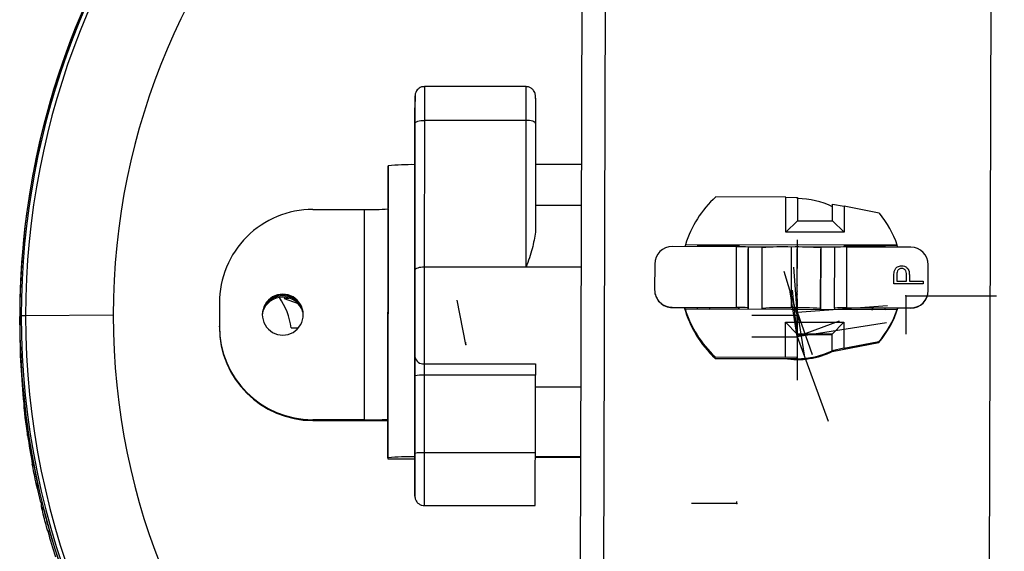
# Model space of a CAD drawing. Header units: millimetres. Extents: x -198 to 46, y -259 to 41.
# Tile 4 of 7: x -87 to -3, y -212 to -166. Entities that reach past the tile are written whole.
import ezdxf

# ---------------------------------------------------------------- set-up
doc = ezdxf.new("R2010")
doc.units = ezdxf.units.MM
doc.header["$PDSIZE"] = -1

msp = doc.modelspace()

# ---------------------------------------------------------------- linework, layer by layer
at = {"color": 7, "linetype": 'Continuous', "lineweight": 25}
for p, q in [((-38.851, -147.878), (-39.073, -228.711)), ((-36.855, -149.272), (-37.069, -227.328)), ((-4.069, -227.418), (-3.855, -149.362)), ((-43.661, -171.843), (-52.361, -171.84)), ((-53.165, -187.541), (-53.162, -174.987)), ((-52.362, -174.731), (-52.365, -187.285)), ((-43.662, -174.733), (-52.362, -174.731)), ((-43.665, -187.287), (-43.662, -174.733)), ((-42.862, -174.989), (-42.864, -184.294)), ((-53.163, -176.31), (-53.164, -182.939)), ((-38.935, -178.51), (-42.863, -178.509)), ((-55.473, -203.604), (-55.466, -178.61)), ((-55.466, -178.61), (-55.466, -178.68)), ((-55.467, -180.215), (-55.467, -180.715)), ((-21.443, -181.292), (-27.443, -181.276)), ((-21.451, -184.291), (-21.443, -181.292)), ((-21.443, -181.292), (-20.443, -181.318)), ((-20.443, -181.318), (-20.448, -183.318)), ((-20.443, -181.427), (-20.448, -183.318)), ((-20.443, -181.427), (-20.443, -181.318)), ((-61.893, -182.353), (-57.468, -182.354)), ((-57.473, -200.349), (-57.468, -182.354)), ((-55.468, -182.308), (-55.472, -200.303)), ((-55.468, -182.308), (-55.467, -182.249)), ((-38.945, -182.018), (-42.864, -182.016)), ((-17.449, -183.326), (-17.445, -181.905)), ((-17.445, -181.905), (-16.445, -182.077)), ((-16.445, -182.077), (-16.451, -184.305)), ((-13.447, -182.664), (-16.445, -182.077)), ((-20.448, -183.318), (-21.451, -184.291)), ((-20.448, -183.318), (-17.449, -183.326)), ((-17.449, -183.326), (-16.451, -184.305)), ((-16.451, -184.305), (-21.451, -184.291)), ((-25.655, -185.539), (-31.155, -185.524)), ((-30.039, -185.368), (-30.039, -185.391)), ((-11.908, -185.417), (-30.039, -185.368)), ((-28.987, -185.394), (-30.039, -185.391)), ((-25.454, -185.427), (-27.918, -185.42)), ((-25.669, -190.738), (-25.655, -185.539)), ((-25.455, -185.54), (-25.454, -185.427)), ((-25.454, -185.427), (-25.455, -185.54)), ((-24.655, -185.565), (-24.669, -190.764)), ((-24.669, -190.881), (-24.655, -185.719)), ((-24.655, -185.565), (-24.655, -185.719)), ((-22.545, -185.575), (-24.655, -185.569)), ((-23.469, -190.816), (-23.455, -185.617)), ((-20.969, -190.764), (-20.955, -185.566)), ((-17.255, -185.589), (-19.364, -185.584)), ((-18.455, -185.631), (-18.469, -190.83)), ((-18.469, -190.898), (-18.455, -185.736)), ((-18.455, -185.631), (-18.455, -185.736)), ((-17.269, -190.784), (-17.255, -185.585)), ((-16.455, -185.565), (-16.454, -185.452)), ((-14.058, -185.458), (-16.454, -185.452)), ((-16.255, -185.565), (-16.269, -190.763)), ((-10.755, -185.58), (-16.255, -185.565)), ((-14.058, -185.458), (-12.972, -185.438)), ((-11.908, -185.441), (-12.972, -185.438)), ((-11.908, -185.441), (-11.908, -185.417)), ((-38.959, -187.289), (-52.365, -187.285)), ((-32.659, -187.019), (-32.665, -189.219)), ((-12.171, -187.648), (-12.171, -187.648)), ((-11.536, -187.172), (-11.536, -187.172)), ((-10.903, -187.672), (-10.903, -187.672)), ((-9.265, -189.283), (-9.259, -187.083)), ((-9.265, -189.297), (-9.259, -187.097)), ((-9.259, -187.097), (-9.259, -187.083)), ((-12.211, -188.708), (-12.21, -188.218)), ((-11.953, -188.027), (-11.954, -188.484)), ((-11.954, -188.484), (-11.121, -188.486)), ((-11.954, -188.484), (-11.121, -188.486)), ((-11.121, -188.486), (-11.114, -188.049)), ((-10.864, -188.308), (-10.864, -188.487)), ((-10.864, -188.487), (-9.711, -188.49)), ((-10.864, -188.487), (-9.711, -188.49)), ((-9.711, -188.49), (-9.711, -188.715)), ((-32.665, -189.233), (-32.665, -189.219)), ((-9.711, -188.715), (-12.211, -188.708)), ((-9.265, -189.283), (-9.265, -189.297)), ((-64.47, -189.6), (-64.47, -189.658)), ((-64.297, -189.861), (-64.34, -189.98)), ((-64.34, -189.98), (-63.941, -189.932)), ((-64.34, -189.98), (-63.168, -190.407)), ((-69.895, -190.407), (-69.896, -192.406)), ((-69.895, -190.348), (-69.895, -192.348)), ((-69.895, -190.348), (-69.895, -190.407)), ((-31.169, -190.722), (-31.169, -190.736)), ((-31.169, -190.722), (-25.669, -190.738)), ((-31.169, -190.736), (-25.469, -190.752)), ((-30.054, -190.866), (-11.923, -190.916)), ((-30.054, -190.889), (-30.054, -190.866)), ((-28, -190.745), (-27.933, -190.919)), ((-25.469, -190.879), (-25.469, -190.752)), ((-25.469, -190.775), (-25.469, -190.879)), ((-24.669, -190.764), (-24.669, -190.881)), ((-23.469, -190.816), (-23.469, -190.884)), ((-18.469, -190.83), (-18.469, -190.898)), ((-17.269, -190.784), (-17.269, -190.901)), ((-16.469, -190.777), (-10.769, -190.792)), ((-16.469, -190.8), (-16.469, -190.777)), ((-16.469, -190.903), (-16.469, -190.777)), ((-16.269, -190.763), (-10.769, -190.778)), ((-14.073, -190.957), (-13.996, -190.784)), ((-11.923, -190.916), (-11.923, -190.939)), ((-10.769, -190.792), (-10.769, -190.778)), ((-86.97, -191.363), (-86.972, -192.065)), ((-86.972, -192.219), (-86.971, -191.518)), ((-86.838, -191.459), (-86.971, -191.518)), ((-78.97, -191.404), (-86.468, -191.449)), ((-53.167, -191.987), (-53.17, -204.541)), ((-53.166, -191.443), (-53.167, -191.443)), ((-21.48, -194.989), (-21.472, -191.989)), ((-21.472, -191.989), (-16.472, -192.003)), ((-21.472, -191.989), (-20.475, -193.015)), ((-16.472, -192.003), (-17.475, -193.023)), ((-16.472, -192.003), (-16.478, -194.231)), ((-69.896, -192.406), (-69.895, -192.348)), ((-63.767, -192.472), (-63.128, -192.472)), ((-20.475, -193.015), (-20.481, -195.015)), ((-20.475, -193.062), (-20.481, -195.123)), ((-17.475, -193.023), (-20.475, -193.015)), ((-20.475, -193.062), (-20.475, -193.015)), ((-20.475, -193.062), (-17.475, -193.07)), ((-17.479, -194.444), (-17.475, -193.023)), ((-16.478, -194.231), (-13.477, -193.661)), ((-13.477, -193.731), (-13.477, -193.661)), ((-17.479, -194.491), (-13.477, -193.731)), ((-16.478, -194.231), (-17.479, -194.444)), ((-17.479, -194.491), (-17.479, -194.444)), ((-27.481, -195.089), (-27.48, -194.972)), ((-27.481, -195.089), (-20.481, -195.108)), ((-27.48, -194.972), (-21.48, -194.989)), ((-20.481, -195.015), (-21.48, -194.989)), ((-20.481, -195.123), (-20.481, -195.015)), ((-52.367, -195.563), (-42.867, -195.565)), ((-53.169, -203.217), (-53.168, -196.588)), ((-52.368, -196.537), (-52.369, -203.166)), ((-42.868, -196.54), (-52.368, -196.537)), ((-42.869, -203.169), (-42.868, -196.54)), ((-42.868, -197.516), (-38.987, -197.517)), ((-86.579, -199.38), (-86.577, -198.923)), ((-61.898, -200.348), (-61.898, -200.406)), ((-57.473, -200.349), (-61.898, -200.348)), ((-61.898, -200.406), (-57.473, -200.407)), ((-55.472, -200.244), (-55.472, -200.303)), ((-55.473, -201.709), (-55.473, -202.209)), ((-55.473, -203.604), (-55.473, -203.674)), ((-55.473, -203.674), (-53.17, -203.675)), ((-55.473, -203.674), (-53.17, -203.674)), ((-42.869, -203.169), (-52.369, -203.166)), ((-39.004, -203.503), (-42.869, -203.502)), ((-39.004, -203.561), (-42.869, -203.56)), ((-85.541, -205.934), (-85.187, -207.423)), ((-85.473, -205.699), (-85.474, -206.157)), ((-85.466, -205.763), (-85.467, -206.221)), ((-85.096, -207.816), (-85.095, -207.38)), ((-52.371, -207.687), (-42.871, -207.69))]:
    msp.add_line(p, q, dxfattribs=at)
at = {"color": 7, "linetype": 'Continuous'}
for p, q in [((-20.463, -188.823), (-20.453, -184.956)), ((-20.465, -189.348), (-20.454, -185.481)), ((-20.465, -189.586), (-20.464, -185.719)), ((-20.47, -191.35), (-21.597, -187.651)), ((-20.47, -191.14), (-20.76, -187.284)), ((-20.475, -193.21), (-21.071, -189.39)), ((-20.475, -193.103), (-20.876, -189.257)), ((-20.475, -193.084), (-20.474, -189.217)), ((-20.465, -189.348), (-20.464, -189.168)), ((-20.465, -189.586), (-20.465, -189.405)), ((-20.463, -188.823), (-20.463, -188.643)), ((-53.166, -189.764), (-53.168, -197.093)), ((-53.166, -189.764), (-53.166, -191.001)), ((-48.827, -193.899), (-49.563, -190.104)), ((-20.467, -190.019), (-20.468, -193.886)), ((-20.467, -190.019), (-20.466, -189.839)), ((-11.166, -189.728), (-11.167, -193.023)), ((-11.166, -189.728), (-3.43, -189.731)), ((-20.47, -191.14), (-12.756, -190.56)), ((-20.469, -191.012), (-20.469, -190.831)), ((-20.469, -191.117), (-20.469, -190.936)), ((-20.469, -191.012), (-19.868, -194.831)), ((-20.469, -191.117), (-19.199, -194.769)), ((-20.47, -191.42), (-24.338, -191.419)), ((-20.475, -193.21), (-16.84, -191.889)), ((-20.47, -191.35), (-20.47, -191.169)), ((-20.47, -191.42), (-20.47, -191.239)), ((-20.475, -193.21), (-12.832, -192.018)), ((-20.475, -193.282), (-24.343, -193.281)), ((-20.475, -193.096), (-20.476, -196.962)), ((-20.475, -193.282), (-20.476, -193.463)), ((-20.475, -193.084), (-20.474, -192.904)), ((-20.475, -193.096), (-20.474, -192.915)), ((-20.475, -193.103), (-20.474, -192.923)), ((-20.475, -193.21), (-17.831, -200.478)), ((-48.827, -193.899), (-48.826, -193.719)), ((-25.646, -207.512), (-29.514, -207.501)), ((-25.646, -207.512), (-25.646, -207.331))]:
    msp.add_line(p, q, dxfattribs=at)
at = {"color": 7, "linetype": 'Continuous', "lineweight": 25, "flags": 128}
for points in [[(-52.361, -171.84), (-52.361, -171.859), (-52.361, -172.146), (-52.361, -172.757), (-52.361, -173.643), (-52.362, -174.731)], [(-43.662, -174.733), (-43.661, -173.646), (-43.661, -172.76), (-43.661, -172.148), (-43.661, -171.861), (-43.661, -171.843)], [(-53.161, -172.84), (-53.161, -172.855), (-53.162, -173.396), (-53.162, -174.211), (-53.162, -175.216), (-53.163, -176.31)], [(-53.162, -174.987), (-53.162, -174.015), (-53.161, -173.253), (-53.161, -172.78), (-53.161, -172.643)], [(-53.161, -172.643), (-53.161, -172.642), (-53.161, -172.84)], [(-42.861, -172.832), (-42.861, -173.256), (-42.862, -174.017), (-42.862, -174.989)], [(-53.162, -174.987), (-53.146, -174.937), (-53.101, -174.889), (-53.027, -174.845), (-52.927, -174.806), (-52.806, -174.774), (-52.668, -174.75), (-52.518, -174.736), (-52.362, -174.731)], [(-42.862, -174.989), (-42.877, -174.94), (-42.923, -174.892), (-42.997, -174.847), (-43.096, -174.808), (-43.217, -174.777), (-43.356, -174.753), (-43.506, -174.738), (-43.662, -174.733)], [(-55.466, -178.68), (-55.466, -178.716), (-55.466, -178.808), (-55.466, -178.953), (-55.466, -179.144), (-55.467, -179.376), (-55.467, -179.638), (-55.467, -179.922), (-55.467, -180.215)], [(-55.467, -180.715), (-55.467, -181.008), (-55.467, -181.291), (-55.467, -181.554), (-55.467, -181.785), (-55.467, -181.977), (-55.467, -182.122), (-55.467, -182.214), (-55.467, -182.249)], [(-53.164, -182.939), (-53.164, -183.166), (-53.164, -183.392), (-53.165, -183.614), (-53.165, -183.829), (-53.165, -184.033), (-53.165, -184.226), (-53.165, -184.403), (-53.165, -184.563)], [(-53.165, -188.084), (-53.165, -186.943), (-53.165, -185.965), (-53.165, -185.208), (-53.165, -184.716), (-53.165, -184.517), (-53.165, -184.623), (-53.165, -185.028), (-53.165, -185.708), (-53.165, -186.624), (-53.166, -187.722), (-53.166, -188.939), (-53.166, -190.204), (-53.167, -191.443)], [(-53.165, -184.563), (-53.165, -185.291), (-53.165, -186.115), (-53.166, -187.017), (-53.166, -187.977), (-53.166, -188.976), (-53.166, -189.992), (-53.167, -191.002), (-53.167, -191.987)], [(-53.167, -194.964), (-53.167, -194.236), (-53.167, -193.412), (-53.166, -192.51), (-53.166, -191.55), (-53.166, -190.551), (-53.166, -189.535), (-53.165, -188.525), (-53.165, -187.541)], [(-52.365, -187.285), (-52.521, -187.29), (-52.671, -187.304), (-52.809, -187.328), (-52.931, -187.36), (-53.03, -187.398), (-53.104, -187.443), (-53.15, -187.491), (-53.165, -187.541)], [(-52.365, -187.285), (-52.365, -188.382), (-52.365, -189.509), (-52.366, -190.642), (-52.366, -191.756), (-52.366, -192.827), (-52.367, -193.832), (-52.367, -194.751), (-52.367, -195.563)], [(-53.167, -191.443), (-53.167, -192.585), (-53.167, -193.562), (-53.167, -194.319), (-53.167, -194.811), (-53.167, -195.01), (-53.167, -194.904), (-53.167, -194.499), (-53.167, -193.819), (-53.167, -192.903), (-53.166, -191.805), (-53.166, -190.588), (-53.166, -189.324), (-53.165, -188.084)], [(-53.168, -196.588), (-53.168, -196.361), (-53.167, -196.135), (-53.167, -195.913), (-53.167, -195.699), (-53.167, -195.494), (-53.167, -195.301), (-53.167, -195.124), (-53.167, -194.964)], [(-52.367, -195.563), (-52.367, -195.659), (-52.367, -195.765), (-52.367, -195.881), (-52.367, -196.004), (-52.367, -196.132), (-52.367, -196.265), (-52.368, -196.401), (-52.368, -196.537)], [(-42.867, -195.565), (-42.867, -195.661), (-42.867, -195.768), (-42.867, -195.883), (-42.867, -196.006), (-42.867, -196.135), (-42.867, -196.268), (-42.868, -196.403), (-42.868, -196.54)], [(-55.472, -200.244), (-55.472, -200.266), (-55.472, -200.345), (-55.472, -200.478), (-55.472, -200.659), (-55.472, -200.882), (-55.472, -201.138), (-55.473, -201.417), (-55.473, -201.709)], [(-55.473, -202.209), (-55.473, -202.501), (-55.473, -202.78), (-55.473, -203.036), (-55.473, -203.259), (-55.473, -203.44), (-55.473, -203.573), (-55.473, -203.652), (-55.473, -203.674)], [(-53.17, -206.714), (-53.17, -206.672), (-53.17, -206.131), (-53.17, -205.317), (-53.17, -204.311), (-53.169, -203.217)], [(-52.369, -203.166), (-52.37, -204.382), (-52.37, -205.52), (-52.37, -206.486), (-52.371, -207.202), (-52.371, -207.607), (-52.371, -207.687)], [(-42.871, -207.69), (-42.871, -207.61), (-42.871, -207.204), (-42.87, -206.489), (-42.87, -205.523), (-42.87, -204.385), (-42.869, -203.169)], [(-53.17, -204.541), (-53.17, -205.513), (-53.171, -206.274), (-53.171, -206.628)], [(-85.467, -206.221), (-85.473, -206.184), (-85.474, -206.157)], [(-53.171, -206.628), (-53.171, -206.748), (-53.171, -206.885), (-53.17, -206.714)]]:
    msp.add_lwpolyline(points, dxfattribs=at)
at = {"color": 7, "linetype": 'Continuous', "lineweight": 25}
for centre, radius, start, end in [((-20.483, -191.544), 66.488, 97.96294, 179.97789), ((-20.482, -191.485), 66.355, 97.50862, 179.97785), ((-20.481, -191.474), 65.986, 94.67315, 179.97759), ((-20.46, -191.475), 65.987, 359.99196, 85.01213), ((-20.459, -191.485), 66.356, 359.99103, 82.17732), ((-20.459, -191.544), 66.488, 359.99099, 81.723), ((-20.47, -191.433), 58.5, 359.99692, 179.97182), ((-20.502, -191.537), 66.468, 149.64607, 179.984), ((-53.448, -200.489), 21.972, 89.2559, 95.26871), ((-21.144, -188.142), 9.318, 132.5316, 162.6771), ((-20.462, -188.278), 6.852, 63.87614, 89.84328), ((-61.896, -190.351), 7.999, 89.97656, 179.97666), ((-56.962, -160.88), 21.48, 268.6513, 273.98988), ((-20.021, -188.145), 8.56, 18.58174, 39.81737), ((-31.159, -187.024), 1.5, 89.83521, 179.8352), ((-21.146, -188.165), 9.316, 162.678, 163.64083), ((-21.145, -188.165), 8.317, 160.53826, 161.62936), ((-25.434, -196.274), 10.738, 85.83705, 91.17638), ((-21.653, -212.4), 26.844, 88.50959, 93.84902), ((-20.404, -212.405), 26.844, 85.83705, 91.17638), ((-16.534, -196.299), 10.737, 88.50959, 93.84902), ((-20.021, -188.168), 7.559, 19.9567, 21.17197), ((-20.02, -188.168), 8.559, 17.52446, 18.58131), ((-10.759, -187.08), 1.5, 359.8508, 89.8508), ((-31.165, -189.223), 1.5, 179.8508, 269.8508), ((-31.165, -189.237), 1.5, 179.8508, 269.8508), ((-10.765, -189.279), 1.5, 269.83521, 359.8352), ((-10.765, -189.293), 1.5, 269.83521, 359.8352), ((-64.47, -191.349), 1.75, 89.97189, 269.99699), ((-64.47, -191.408), 1.75, 89.97657, 179.84304), ((-64.471, -191.661), 1.808, 17.12054, 162.58106), ((-64.471, -191.627), 1.874, 37.23361, 142.46799), ((-69.472, -193.17), 5.748, 6.97936, 34.9611), ((-64.47, -191.349), 1.75, 269.97189, 89.99699), ((-64.47, -191.408), 1.75, 359.85744, 89.99336), ((-21.145, -188.257), 9.317, 195.44911, 227.15482), ((-21.146, -188.165), 9.316, 196.04517, 197.00801), ((-21.144, -188.141), 9.318, 197.00891, 227.1544), ((-21.145, -188.164), 8.317, 198.05664, 199.14774), ((-25.448, -201.473), 10.738, 85.83705, 91.17638), ((-21.667, -217.599), 26.844, 88.50959, 93.84902), ((-20.418, -217.603), 26.844, 85.83705, 91.17638), ((-16.548, -201.497), 10.737, 88.50959, 93.84902), ((-20.021, -188.214), 8.559, 319.8685, 342.48868), ((-20.021, -188.144), 8.56, 319.86864, 341.10426), ((-20.021, -188.168), 7.559, 338.51403, 339.7293), ((-20.02, -188.168), 8.559, 341.10469, 342.16155), ((-20.471, -191.522), 66.5, 179.99678, 359.97195), ((-86.536, -195.559), 4.11, 89.05414, 94.21443), ((-20.47, -191.463), 66.367, 179.99679, 359.97195), ((-20.47, -191.452), 65.997, 179.99678, 359.97195), ((-20.47, -191.407), 58.5, 179.99692, 359.97182), ((-61.897, -192.407), 7.999, 179.99225, 269.99215), ((-61.896, -192.349), 7.999, 179.99225, 269.99215), ((-20.462, -188.341), 6.852, 260.80084, 296.38485), ((-20.462, -188.272), 6.852, 269.84268, 295.80992), ((-52.455, -194.846), 0.722, 189.36929, 276.98992), ((-52.568, -199.714), 3.183, 86.39641, 100.86636), ((-86.28, -199.347), 0.3, 186.24066, 227.38102), ((-56.967, -178.875), 21.48, 268.6513, 273.98988), ((-57.368, -28.086), 172.321, 269.96519, 270.63038), ((-20.506, -191.657), 66.465, 188.21022, 190.34272), ((-86.143, -202.213), 0.543, 97.26234, 105.81993), ((-20.507, -192.199), 66.465, 188.21022, 190.34272), ((-53.455, -225.483), 21.972, 89.25584, 95.26869), ((-52.569, -206.343), 3.183, 86.39641, 100.86636), ((-85.621, -205.039), 0.947, 99.15386, 106.6557), ((-84.804, -207.745), 0.3, 193.64996, 253.25735), ((-20.503, -191.657), 66.468, 195.45353, 197.42468), ((-84.053, -211.267), 1.473, 104.99144, 110.50928), ((-20.504, -192.177), 66.468, 195.45353, 197.42468)]:
    msp.add_arc(centre, radius, start, end, dxfattribs=at)
for points, knots in [([(-52.36, -171.852), (-52.392, -171.849), (-52.516, -171.836), (-52.71, -171.909), (-52.9, -172.037), (-53.024, -172.181), (-53.099, -172.32), (-53.138, -172.439), (-53.155, -172.531), (-53.16, -172.589), (-53.161, -172.619), (-53.161, -172.628), (-53.161, -172.632), (-53.161, -172.634), (-53.161, -172.637), (-53.161, -172.64), (-53.161, -172.655), (-53.161, -172.689), (-53.161, -172.837), (-53.161, -172.85)], [0, 0, 0, 0, 0.039577, 0.1543359, 0.2461821, 0.32353, 0.3884046, 0.4406912, 0.4795333, 0.5042815, 0.513104, 0.5160915, 0.5182612, 0.5209194, 0.5255991, 0.537336, 0.5900637, 0.9653159, 1, 1, 1, 1]), ([(-42.861, -172.854), (-42.861, -172.824), (-42.861, -172.726), (-42.861, -172.682), (-42.861, -172.651), (-42.861, -172.644), (-42.861, -172.641), (-42.861, -172.638), (-42.861, -172.632), (-42.862, -172.623), (-42.862, -172.599), (-42.866, -172.551), (-42.879, -172.465), (-42.92, -172.323), (-43.022, -172.141), (-43.21, -171.966), (-43.437, -171.855), (-43.595, -171.855), (-43.66, -171.854)], [0, 0, 0, 0, 0.088251, 0.288603, 0.388717, 0.439238, 0.4671, 0.47528, 0.47862, 0.481669, 0.489245, 0.507983, 0.542889, 0.59884, 0.693165, 0.802496, 0.918767, 1, 1, 1, 1]), ([(-42.864, -184.294), (-42.935, -184.752), (-43.077, -185.667), (-43.469, -186.747), (-43.665, -187.287)], [0, 0, 0, 0, 0.500046, 1, 1, 1, 1]), ([(-28.987, -185.394), (-28.788, -185.399), (-28.433, -185.408), (-28.075, -185.416), (-27.918, -185.42)], [0, 0, 0, 0, 0.5600003, 1, 1, 1, 1]), ([(-12.21, -188.218), (-12.21, -188.111), (-12.21, -187.92), (-12.183, -187.731), (-12.171, -187.648)], [0, 0, 0, 0, 0.560314, 1, 1, 1, 1]), ([(-12.21, -188.218), (-12.21, -188.111), (-12.21, -187.92), (-12.183, -187.731), (-12.171, -187.648)], [0, 0, 0, 0, 0.560314, 1, 1, 1, 1]), ([(-12.171, -187.648), (-12.143, -187.573), (-12.088, -187.421), (-11.918, -187.264), (-11.726, -187.182), (-11.6, -187.175), (-11.536, -187.172)], [0, 0, 0, 0, 0.279705, 0.559381, 0.779509, 1, 1, 1, 1]), ([(-12.171, -187.648), (-12.143, -187.573), (-12.088, -187.421), (-11.918, -187.264), (-11.726, -187.182), (-11.6, -187.175), (-11.536, -187.172)], [0, 0, 0, 0, 0.279705, 0.559381, 0.779509, 1, 1, 1, 1]), ([(-11.536, -187.396), (-11.608, -187.407), (-11.716, -187.424), (-11.829, -187.516), (-11.956, -187.692), (-11.954, -187.878), (-11.953, -188.027)], [0, 0, 0, 0, 0.248969, 0.374729, 0.500383, 1, 1, 1, 1]), ([(-11.536, -187.172), (-11.454, -187.178), (-11.289, -187.19), (-11.089, -187.316), (-10.96, -187.486), (-10.922, -187.61), (-10.903, -187.672)], [0, 0, 0, 0, 0.280099, 0.559324, 0.779458, 1, 1, 1, 1]), ([(-11.536, -187.172), (-11.454, -187.178), (-11.289, -187.19), (-11.089, -187.316), (-10.96, -187.486), (-10.922, -187.61), (-10.903, -187.672)], [0, 0, 0, 0, 0.2800989, 0.5593238, 0.7794579, 1, 1, 1, 1]), ([(-11.114, -188.049), (-11.113, -187.897), (-11.112, -187.706), (-11.237, -187.521), (-11.351, -187.425), (-11.462, -187.407), (-11.536, -187.396)], [0, 0, 0, 0, 0.499721, 0.62535, 0.751083, 1, 1, 1, 1]), ([(-10.903, -187.672), (-10.889, -187.79), (-10.863, -188.002), (-10.864, -188.215), (-10.864, -188.308)], [0, 0, 0, 0, 0.559694, 1, 1, 1, 1]), ([(-10.903, -187.672), (-10.889, -187.79), (-10.863, -188.002), (-10.864, -188.215), (-10.864, -188.308)], [0, 0, 0, 0, 0.5596942, 1, 1, 1, 1]), ([(-86.972, -192.219), (-86.958, -193.387), (-86.929, -195.643), (-86.725, -197.885), (-86.626, -198.967)], [0, 0, 0, 0, 0.517298, 1, 1, 1, 1]), ([(-86.291, -201.69), (-86.328, -201.425), (-86.403, -200.893), (-86.48, -200.271), (-86.528, -199.854), (-86.556, -199.601), (-86.575, -199.421), (-86.577, -199.394), (-86.579, -199.38)], [0, 0, 0, 0, 0.2496197, 0.499314, 0.6278406, 0.7500047, 0.8769052, 1, 1, 1, 1]), ([(-86.577, -198.923), (-86.576, -198.931), (-86.574, -198.947), (-86.554, -199.112), (-86.526, -199.351), (-86.478, -199.752), (-86.401, -200.357), (-86.327, -200.885), (-86.29, -201.149)], [0, 0, 0, 0, 0.125916, 0.251098, 0.376431, 0.502014, 0.750692, 1, 1, 1, 1]), ([(-85.891, -203.59), (-85.843, -203.846), (-85.748, -204.36), (-85.63, -204.952), (-85.551, -205.339), (-85.504, -205.568), (-85.472, -205.726), (-85.468, -205.751), (-85.466, -205.763)], [0, 0, 0, 0, 0.249154, 0.499066, 0.626614, 0.749638, 0.875941, 1, 1, 1, 1]), ([(-85.467, -206.221), (-85.469, -206.214), (-85.474, -206.201), (-85.506, -206.058), (-85.553, -205.843), (-85.632, -205.472), (-85.75, -204.897), (-85.845, -204.386), (-85.892, -204.132)], [0, 0, 0, 0, 0.126119, 0.25073, 0.376133, 0.501711, 0.751228, 1, 1, 1, 1]), ([(-53.171, -206.597), (-53.171, -206.657), (-53.171, -206.787), (-53.171, -206.849), (-53.171, -206.879), (-53.171, -206.886), (-53.171, -206.889), (-53.171, -206.892), (-53.171, -206.898), (-53.17, -206.907), (-53.17, -206.931), (-53.166, -206.979), (-53.153, -207.065), (-53.111, -207.207), (-53.01, -207.39), (-52.822, -207.564), (-52.595, -207.675), (-52.437, -207.676), (-52.372, -207.676)], [0, 0, 0, 0, 0.157652, 0.342712, 0.435184, 0.481848, 0.507584, 0.51514, 0.518225, 0.521041, 0.528039, 0.545347, 0.577589, 0.629269, 0.716395, 0.81738, 0.924777, 1, 1, 1, 1]), ([(-84.569, -209.888), (-84.636, -209.641), (-84.771, -209.148), (-84.914, -208.583), (-85.004, -208.216), (-85.055, -208.001), (-85.09, -207.851), (-85.094, -207.828), (-85.096, -207.816)], [0, 0, 0, 0, 0.249475, 0.499164, 0.626383, 0.749621, 0.875861, 1, 1, 1, 1]), ([(-85.095, -207.38), (-85.093, -207.386), (-85.088, -207.399), (-85.053, -207.532), (-85.002, -207.735), (-84.911, -208.086), (-84.768, -208.634), (-84.635, -209.123), (-84.568, -209.368)], [0, 0, 0, 0, 0.125925, 0.251232, 0.376564, 0.502324, 0.7515, 1, 1, 1, 1]), ([(-83.921, -211.561), (-83.845, -211.8), (-83.693, -212.279), (-83.516, -212.817), (-83.403, -213.159), (-83.338, -213.357), (-83.294, -213.492), (-83.288, -213.513), (-83.286, -213.524)], [0, 0, 0, 0, 0.249824, 0.499254, 0.625744, 0.749563, 0.875378, 1, 1, 1, 1])]:
    msp.add_open_spline(points, degree=3, knots=knots, dxfattribs=at)
at = {"color": 7, "linetype": 'Continuous'}
for p in [(-20.465, -189.348), (-20.463, -188.823), (-53.166, -189.764), (-20.467, -190.019), (-20.465, -189.586), (-11.166, -189.728), (-20.47, -191.14), (-20.469, -191.012), (-20.469, -191.117), (-20.47, -191.35), (-20.47, -191.42), (-20.475, -193.084), (-20.475, -193.096), (-20.475, -193.103), (-20.475, -193.21), (-20.475, -193.21), (-20.475, -193.282), (-48.827, -193.899), (-25.646, -207.512)]:
    msp.add_point(p, dxfattribs=at)

doc.saveas('drawing.dxf')
